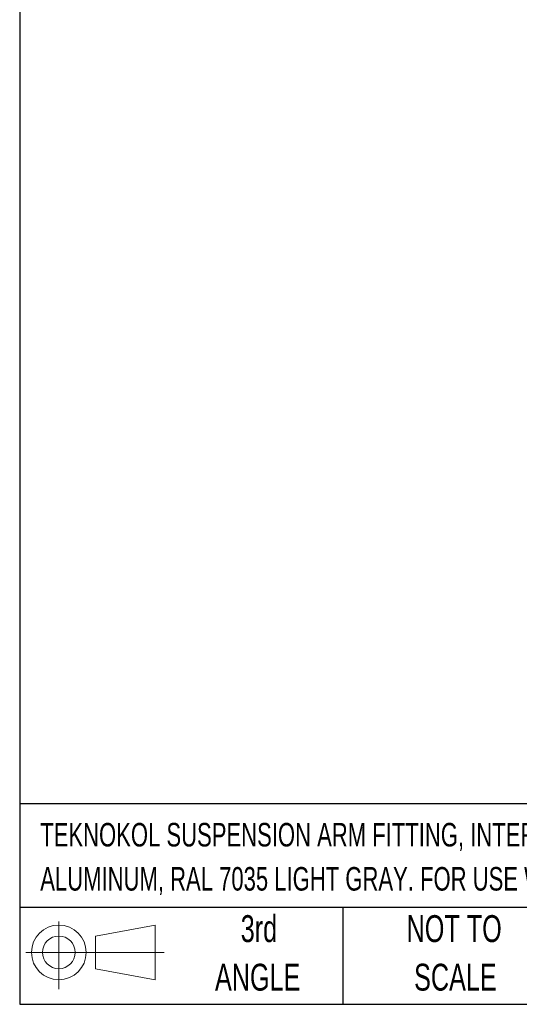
# Model space of a CAD drawing. Header units: millimetres. Extents: x 25 to 1092, y 25 to 838.
# Tile 1 of 94: x 25 to 183, y 25 to 335. Entities that reach past the tile are written whole.
import ezdxf

# ---------------------------------------------------------------- set-up
doc = ezdxf.new("R2010")
doc.units = ezdxf.units.MM
doc.header["$LTSCALE"] = 4
doc.layers.add('TEXT', color=140, linetype='Continuous', lineweight=25)
doc.styles.add('SLDTEXTSTYLE0', font='TXT', dxfattribs={"width": 0.7})

# ---------------------------------------------------------------- blocks, each defined once
blk = doc.blocks.new('Block11')
at = {"color": 7, "linetype": 'Continuous', "lineweight": 18}
for p, q in [((10.35, 21.24), (10.35, 0)), ((21.92, 16.67), (40.7, 20.13)), ((40.7, 20.13), (40.7, 2.93)), ((21.92, 6.38), (21.92, 16.67)), ((0, 11.53), (43.49, 11.53)), ((21.92, 6.38), (40.7, 2.93))]:
    blk.add_line(p, q, dxfattribs=at)
for radius in [8.6, 5.14]:
    blk.add_circle((10.35, 11.53), radius, dxfattribs=at)
blk = doc.blocks.new('Block12')
at = {"color": 7, "linetype": 'Continuous'}
blk.add_blockref('Block11', (0, 0), dxfattribs=at)

msp = doc.modelspace()

# ---------------------------------------------------------------- linework, layer by layer
at = {"layer": 'TEXT'}
for p, q in [((25.4, 838.2), (25.4, 25.4)), ((1092.2, 88.504431), (25.4, 88.504431)), ((1092.2, 55.88), (25.4, 55.88)), ((127, 55.88), (127, 25.4)), ((25.4, 25.4), (1092.2, 25.4))]:
    msp.add_line(p, q, dxfattribs=at)

# ---------------------------------------------------------------- block references
msp.add_blockref('Block12', (27.351754, 30.215421), dxfattribs=at)

# ---------------------------------------------------------------- texts
at = {"layer": 'TEXT', "style": 'SLDTEXTSTYLE0'}
for s, insert, char_height, attachment_point in [('TEKNOKOL SUSPENSION ARM FITTING, INTERMEDIATE SWIVEL JOINT, 310 DEGREES MOVEMENT RANGE,', (31.862937, 82.480901), 7.40833333, 1), ('ALUMINUM, RAL 7035 LIGHT GRAY. FOR USE WITH TK120 SUSPENSION ARM PROFILE.', (31.862937, 68.603124), 7.40833333, 1), ('3rd', (100.649806, 53.455974), 8.4666667, 2), ('NOT TO', (162.063095, 53.455973), 8.4666667, 2), ('ANGLE', (100.259791, 38.167084), 8.4666667, 2), ('SCALE', (162.448211, 38.167083), 8.4666667, 2)]:
    msp.add_mtext(s, dxfattribs=dict(at, insert=insert, char_height=char_height, attachment_point=attachment_point))

doc.saveas('drawing.dxf')
